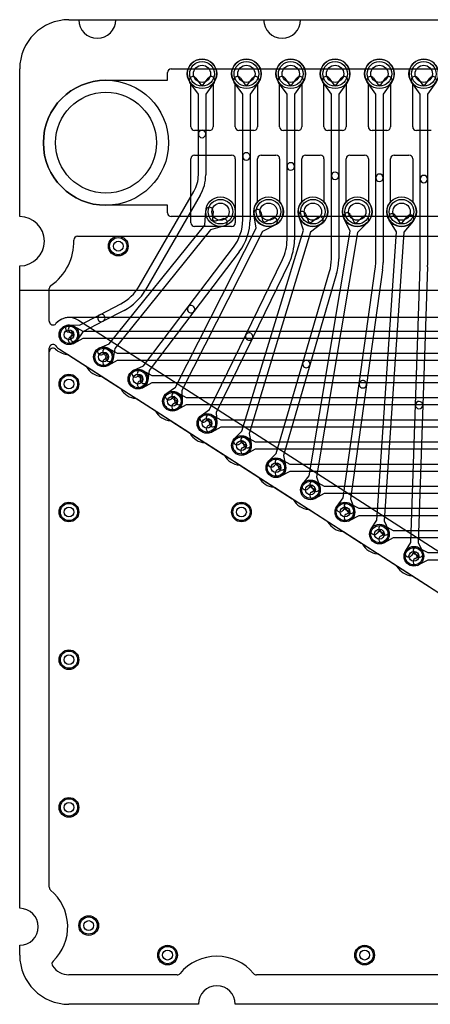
# Model space of a CAD drawing. Extents: x 0 to 47.5, y -0.5 to 20.
# Tile 1 of 8: x 0 to 8.3, y 0 to 20. Entities that reach past the tile are written whole.
import ezdxf

# ---------------------------------------------------------------- set-up
doc = ezdxf.new("R2010")
doc.units = 0
for name, color, linetype in [('Hole', 1, 'CONTINUOUS'), ('L1', 3, 'CONTINUOUS'), ('L2', 3, 'CONTINUOUS'), ('L3', 3, 'CONTINUOUS'), ('L4', 3, 'CONTINUOUS'), ('Outline', 7, 'CONTINUOUS'), ('PartsArea-A', 111, 'CONTINUOUS'), ('PartsArea-B', 111, 'CONTINUOUS'), ('Resist-A', 2, 'CONTINUOUS'), ('Resist-B', 2, 'CONTINUOUS')]:
    doc.layers.add(name, color=color, linetype=linetype)

msp = doc.modelspace()

# ---------------------------------------------------------------- linework, layer by layer
at = {"layer": 'Hole'}
for centre, radius in [((3.7, 18.9), 0.175), ((4.6, 18.9), 0.175), ((5.5, 18.9), 0.175), ((6.4, 18.9), 0.175), ((7.3, 18.9), 0.175), ((8.2, 18.9), 0.175), ((1.75, 17.5), 1.025), ((4.075, 16.1), 0.175), ((5.05, 16.1), 0.175), ((5.95, 16.1), 0.175), ((6.85, 16.1), 0.175), ((7.75, 16.1), 0.175), ((2, 15.4), 0.1), ((1, 13.6), 0.1), ((1.7, 13.15), 0.1), ((1, 12.6), 0.1), ((2.4, 12.7), 0.1), ((3.1, 12.25), 0.1), ((3.8, 11.8), 0.1), ((4.5, 11.35), 0.1), ((5.2, 10.9), 0.1), ((5.9, 10.45), 0.1), ((1, 10), 0.1), ((4.5, 10), 0.1), ((6.6, 10), 0.1), ((7.3, 9.55), 0.1), ((8, 9.1), 0.1), ((1, 7), 0.1), ((1, 4), 0.1), ((1.4, 1.6), 0.1), ((3, 1), 0.1), ((7, 1), 0.1)]:
    msp.add_circle(centre, radius, dxfattribs=at)
at = {"layer": 'L1'}
for p, q in [((3.475, 17.825), (3.475, 18.70157)), ((3.925, 18.70157), (3.925, 17.825)), ((4.375, 17.825), (4.375, 18.70157)), ((4.825, 18.70157), (4.825, 17.825)), ((5.275, 17.825), (5.275, 18.70157)), ((5.725, 18.70157), (5.725, 17.825)), ((6.175, 17.825), (6.175, 18.70157)), ((6.625, 18.70157), (6.625, 17.825)), ((7.075, 17.825), (7.075, 18.70157)), ((7.525, 18.70157), (7.525, 17.825)), ((7.975, 17.825), (7.975, 18.70157)), ((3.85, 17.75), (3.55, 17.75)), ((4.75, 17.75), (4.45, 17.75)), ((5.65, 17.75), (5.35, 17.75)), ((6.55, 17.75), (6.25, 17.75)), ((7.45, 17.75), (7.15, 17.75)), ((8.35, 17.75), (8.05, 17.75)), ((3.55, 17.25), (4.3, 17.25)), ((4.9, 17.25), (5.2, 17.25)), ((5.8, 17.25), (6.1, 17.25)), ((6.7, 17.25), (7, 17.25)), ((7.6, 17.25), (7.9, 17.25)), ((3.475, 15.875), (3.475, 17.175)), ((4.375, 17.175), (4.375, 15.875)), ((4.825, 16.29843), (4.825, 17.175)), ((5.275, 17.175), (5.275, 16.29843)), ((5.725, 16.29843), (5.725, 17.175)), ((6.175, 17.175), (6.175, 16.29843)), ((6.625, 16.29843), (6.625, 17.175)), ((7.075, 17.175), (7.075, 16.29843)), ((7.525, 16.29843), (7.525, 17.175)), ((7.975, 17.175), (7.975, 16.29843)), ((4.3, 15.8), (3.55, 15.8)), ((1.17473, 15.6), (18.82527, 15.6)), ((0.6, 13.87394), (0.6, 14.53824)), ((26.39993, 13.95009), (1.00001, 13.95003)), ((1.104, 13.6), (1.02405, 13.64384)), ((1.02405, 13.55616), (1.104, 13.6)), ((1.09617, 13.77536), (1.2792, 13.675)), ((1.2792, 13.675), (26.1208, 13.675)), ((1.2792, 13.525), (1.09617, 13.42464)), ((26.1208, 13.525), (1.2792, 13.525)), ((0.6, 2.37929), (0.6, 13.32607)), ((0.81071, 13.30555), (19.73173, 1.14204)), ((1.79617, 13.32536), (1.9792, 13.225)), ((1.9792, 13.225), (26.8208, 13.225)), ((1.804, 13.15), (1.72405, 13.19384)), ((1.72405, 13.10616), (1.804, 13.15)), ((1.9792, 13.075), (1.79617, 12.97464)), ((26.8208, 13.075), (1.9792, 13.075)), ((2.49617, 12.87536), (2.6792, 12.775)), ((2.504, 12.7), (2.42405, 12.74384)), ((2.42405, 12.65616), (2.504, 12.7)), ((2.6792, 12.625), (2.49617, 12.52464)), ((2.6792, 12.775), (27.5208, 12.775)), ((27.5208, 12.625), (2.6792, 12.625)), ((3.19617, 12.42536), (3.3792, 12.325)), ((3.204, 12.25), (3.12405, 12.29384)), ((3.12405, 12.20616), (3.204, 12.25)), ((3.3792, 12.325), (28.2208, 12.325)), ((3.3792, 12.175), (3.19617, 12.07464)), ((28.2208, 12.175), (3.3792, 12.175)), ((3.904, 11.8), (3.82405, 11.84384)), ((3.82405, 11.75616), (3.904, 11.8)), ((3.89617, 11.97536), (4.0792, 11.875)), ((4.0792, 11.875), (28.9208, 11.875)), ((4.0792, 11.725), (3.89617, 11.62464)), ((28.9208, 11.725), (4.0792, 11.725)), ((4.59617, 11.52536), (4.7792, 11.425)), ((4.7792, 11.425), (29.6208, 11.425)), ((4.604, 11.35), (4.52405, 11.39384)), ((4.52405, 11.30616), (4.604, 11.35)), ((4.7792, 11.275), (4.59617, 11.17464)), ((29.6208, 11.275), (4.7792, 11.275)), ((5.29617, 11.07536), (5.4792, 10.975)), ((5.304, 10.9), (5.22405, 10.94384)), ((5.22405, 10.85616), (5.304, 10.9)), ((5.4792, 10.825), (5.29617, 10.72464)), ((5.4792, 10.975), (30.3208, 10.975)), ((30.3208, 10.825), (5.4792, 10.825)), ((5.99617, 10.62536), (6.1792, 10.525)), ((6.004, 10.45), (5.92405, 10.49384)), ((5.92405, 10.40616), (6.004, 10.45)), ((6.1792, 10.525), (31.0208, 10.525)), ((6.1792, 10.375), (5.99617, 10.27464)), ((31.0208, 10.375), (6.1792, 10.375)), ((6.704, 10), (6.62405, 10.04384)), ((6.62405, 9.95616), (6.704, 10)), ((6.69617, 10.17536), (6.8792, 10.075)), ((6.8792, 10.075), (31.7208, 10.075)), ((6.8792, 9.925), (6.69617, 9.82464)), ((31.7208, 9.925), (6.8792, 9.925)), ((7.39617, 9.72536), (7.5792, 9.625)), ((7.5792, 9.625), (32.4208, 9.625)), ((7.404, 9.55), (7.32405, 9.59384)), ((7.32405, 9.50616), (7.404, 9.55)), ((7.5792, 9.475), (7.39617, 9.37464)), ((32.4208, 9.475), (7.5792, 9.475)), ((8.09617, 9.27536), (8.2792, 9.175)), ((8.104, 9.1), (8.02405, 9.14384)), ((8.02405, 9.05616), (8.104, 9.1)), ((8.2792, 9.025), (8.09617, 8.92464)), ((8.2792, 9.175), (33.1208, 9.175)), ((33.1208, 9.025), (8.2792, 9.025)), ((3.19571, 0.6), (1, 0.6)), ((42.19571, 0.6), (4.80429, 0.6))]:
    msp.add_line(p, q, dxfattribs=at)
for centre, radius in [((3.7, 18.9), 0.3), ((4.6, 18.9), 0.3), ((5.5, 18.9), 0.3), ((6.4, 18.9), 0.3), ((7.3, 18.9), 0.3), ((8.2, 18.9), 0.3), ((4.075, 16.1), 0.3), ((5.05, 16.1), 0.3), ((5.95, 16.1), 0.3), ((6.85, 16.1), 0.3), ((7.75, 16.1), 0.3), ((2, 15.4), 0.2), ((1, 13.6), 0.2), ((1.7, 13.15), 0.2), ((2.4, 12.7), 0.2), ((1, 12.6), 0.2), ((3.1, 12.25), 0.2), ((3.8, 11.8), 0.2), ((4.5, 11.35), 0.2), ((5.2, 10.9), 0.2), ((5.9, 10.45), 0.2), ((1, 10), 0.2), ((4.5, 10), 0.2), ((6.6, 10), 0.2), ((7.3, 9.55), 0.2), ((8, 9.1), 0.2), ((1, 7), 0.2), ((1, 4), 0.2), ((1.4, 1.6), 0.2), ((3, 1), 0.2), ((7, 1), 0.2)]:
    msp.add_circle(centre, radius, dxfattribs=at)
for centre, radius, start, end in [((3.7, 18.9), 0.3, -41.409429, -138.590571), ((4.6, 18.9), 0.3, -41.409429, -138.590571), ((5.5, 18.9), 0.3, -41.409429, -138.590571), ((6.4, 18.9), 0.3, -41.409429, -138.590571), ((7.3, 18.9), 0.3, -41.409429, -138.590571), ((8.2, 18.9), 0.3, -41.409429, -138.590571), ((3.55, 17.825), 0.075, 180, -90), ((3.85, 17.825), 0.075, -90, 0), ((4.45, 17.825), 0.075, 180, -90), ((4.75, 17.825), 0.075, -90, 0), ((5.35, 17.825), 0.075, 180, -90), ((5.65, 17.825), 0.075, -90, 0), ((6.25, 17.825), 0.075, 180, -90), ((6.55, 17.825), 0.075, -90, 0), ((7.15, 17.825), 0.075, 180, -90), ((7.45, 17.825), 0.075, -90, 0), ((8.05, 17.825), 0.075, 180, -90), ((3.55, 17.175), 0.075, 90, 180), ((4.3, 17.175), 0.075, 0, 90), ((4.9, 17.175), 0.075, 90, 180), ((5.2, 17.175), 0.075, 0, 90), ((5.8, 17.175), 0.075, 90, 180), ((6.1, 17.175), 0.075, 0, 90), ((6.7, 17.175), 0.075, 90, 180), ((7, 17.175), 0.075, 0, 90), ((7.6, 17.175), 0.075, 90, 180), ((7.9, 17.175), 0.075, 0, 90), ((5.05, 16.1), 0.3, 138.590571, 41.409429), ((5.95, 16.1), 0.3, 138.590571, 41.409429), ((6.85, 16.1), 0.3, 138.590571, 41.409429), ((7.75, 16.1), 0.3, 138.590571, 41.409429), ((3.55, 15.875), 0.075, 180, -90), ((4.3, 15.875), 0.075, -90, 0), ((1.17473, 15.525), 0.075, 90, 180), ((0, 15.5), 1.1, -54.98306, 1.25853), ((1.1747, 15.525), 0.07497, 180, -179.358057), ((0.675, 14.53824), 0.075, 135, 180), ((0.67498, 14.53826), 0.07497, 125.729575, 135), ((0.67501, 13.87394), 0.07501, 180, -56.307814), ((0.67503, 13.87391), 0.07497, -56.307813, -40.130445), ((1, 13.59998), 0.35005, 89.998363, 139.871483), ((1.06011, 13.7096), 0.075, 61.261501, -118.737236), ((0.675, 13.32607), 0.075, 44.989196, 180), ((1.06011, 13.4904), 0.075, 118.738499, -61.262764), ((0.67503, 13.32608), 0.07497, 40.130445, 45), ((1.00001, 13.6), 0.35005, -139.873789, -122.736701), ((1.76011, 13.2596), 0.075, 61.261501, -118.737236), ((1.76011, 13.0404), 0.075, 118.738499, -61.262764), ((2.46011, 12.8096), 0.075, 61.261501, -118.737236), ((2.46011, 12.5904), 0.075, 118.738499, -61.262764), ((3.16011, 12.3596), 0.075, 61.261501, -118.737236), ((3.16011, 12.1404), 0.075, 118.738499, -61.262764), ((3.86011, 11.9096), 0.075, 61.261501, -118.737236), ((3.86011, 11.6904), 0.075, 118.738499, -61.262764), ((4.56011, 11.4596), 0.075, 61.261501, -118.737236), ((4.56011, 11.2404), 0.075, 118.738499, -61.262764), ((5.26011, 11.0096), 0.075, 61.261501, -118.737236), ((5.26011, 10.7904), 0.075, 118.738499, -61.262764), ((5.96011, 10.5596), 0.075, 61.261501, -118.737236), ((5.96011, 10.3404), 0.075, 118.738499, -61.262764), ((6.66011, 10.1096), 0.075, 61.261501, -118.737236), ((6.66011, 9.8904), 0.075, 118.738499, -61.262764), ((7.36011, 9.6596), 0.075, 61.261501, -118.737236), ((7.36011, 9.4404), 0.075, 118.738499, -61.262764), ((8.06011, 9.2096), 0.075, 61.261501, -118.737236), ((8.06011, 8.9904), 0.075, 118.738499, -61.262764), ((0.675, 2.37929), 0.075, 180, -130.008032), ((0, 1.575), 0.975, -45.99026, 49.995191), ((0.72952, 0.81982), 0.075, 134.011401, -146.33112), ((4, 0), 0.975, 40.004809, 139.995191), ((1, 1), 0.4, -146.330591, -90), ((3.19571, 0.675), 0.075, -90, -40.008032), ((4.80429, 0.675), 0.075, -139.991968, -90)]:
    msp.add_arc(centre, radius, start, end, dxfattribs=at)
at = {"layer": 'L2'}
for p, q in [((3.75708, 15.8247), (3.77559, 16.11884)), ((3.92529, 16.10942), (3.91474, 15.94177)), ((4.79612, 15.76474), (4.7532, 16.0563)), ((4.9016, 16.07814), (4.92607, 15.91195)), ((5.75745, 15.72613), (5.66511, 16.006)), ((5.80755, 16.053), (5.86019, 15.89347)), ((6.71483, 16.03496), (6.78765, 15.8836)), ((7.62184, 16.02205), (7.70912, 15.87853)), ((7.7602, 15.87502), (7.86629, 16.00526)), ((1.81667, 13.41451), (3.75708, 15.8247)), ((4.15732, 15.81152), (3.87392, 15.73064)), ((3.91474, 15.94177), (3.95462, 15.90966)), ((3.95462, 15.90966), (4.11616, 15.95576)), ((4.92607, 15.91195), (4.97174, 15.88882)), ((5.19039, 15.83487), (4.92993, 15.69695)), ((4.97174, 15.88882), (5.12019, 15.96743)), ((5.86019, 15.89347), (5.90916, 15.87853)), ((6.13383, 15.86292), (5.90091, 15.68232)), ((5.90916, 15.87853), (6.04191, 15.98146)), ((6.70742, 15.70435), (6.57965, 15.96994)), ((6.78765, 15.8836), (6.83814, 15.87511)), ((6.83814, 15.87511), (6.95646, 15.99434)), ((7.06294, 15.88868), (6.85535, 15.67948)), ((7.64682, 15.6923), (7.49368, 15.94411)), ((7.70912, 15.87853), (7.7602, 15.87502)), ((7.98259, 15.91052), (7.79646, 15.68202)), ((3.87392, 15.73064), (1.93351, 13.32045)), ((3.15924, 12.53296), (4.79612, 15.76474)), ((4.92993, 15.69695), (3.29306, 12.46517)), ((4.50979, 11.63894), (5.75745, 15.72613)), ((5.90091, 15.68232), (4.65325, 11.59516)), ((5.87234, 10.73778), (6.70742, 15.70435)), ((6.85535, 15.67948), (6.02026, 10.7129)), ((7.24432, 9.8337), (7.64682, 15.6923)), ((7.79646, 15.68202), (7.39396, 9.82342)), ((1.62371, 13.33488), (1.81667, 13.41451)), ((0.6, 2.37929), (0.6, 13.25353)), ((1.76521, 13.231), (1.68093, 13.19622)), ((1.74922, 13.14123), (1.76521, 13.231)), ((1.93351, 13.32045), (1.8969, 13.11493)), ((0.98916, 13.19083), (2.03227, 12.52026)), ((2.987, 12.41502), (3.15924, 12.53296)), ((3.29306, 12.46517), (3.29989, 12.25654)), ((2.38916, 12.29083), (3.43227, 11.62026)), ((3.14699, 12.34278), (3.07174, 12.29126)), ((3.14997, 12.25164), (3.14699, 12.34278)), ((4.36035, 11.49318), (4.50979, 11.63894)), ((4.53036, 11.44946), (4.46509, 11.3858)), ((4.54894, 11.3602), (4.53036, 11.44946)), ((4.65325, 11.59516), (4.6958, 11.39078)), ((3.78916, 11.39083), (4.83227, 10.72026)), ((5.74301, 10.57392), (5.87234, 10.73778)), ((6.02026, 10.7129), (6.08888, 10.51576)), ((5.18916, 10.49083), (6.23227, 9.82026)), ((5.91724, 10.55256), (5.86075, 10.48098)), ((5.94722, 10.46644), (5.91724, 10.55256)), ((7.13163, 9.65795), (7.24432, 9.8337)), ((7.39396, 9.82342), (7.48155, 9.63391)), ((7.30713, 9.65375), (7.25791, 9.57699)), ((7.34539, 9.57097), (7.30713, 9.65375)), ((6.58916, 9.59083), (7.63227, 8.92026)), ((7.98916, 8.69083), (9.03227, 8.02026)), ((3.19571, 0.6), (1, 0.6)), ((42.19571, 0.6), (4.80429, 0.6))]:
    msp.add_line(p, q, dxfattribs=at)
for centre, radius in [((4.075, 16.1), 0.3), ((5.05, 16.1), 0.3), ((5.95, 16.1), 0.3), ((6.85, 16.1), 0.3), ((7.75, 16.1), 0.3), ((1.7, 13.15), 0.2), ((1, 12.6), 0.2), ((3.1, 12.25), 0.2), ((4.5, 11.35), 0.2), ((5.9, 10.45), 0.2), ((1, 10), 0.2), ((4.5, 10), 0.2), ((7.3, 9.55), 0.2), ((1, 7), 0.2), ((1, 4), 0.2), ((1.4, 1.6), 0.2), ((3, 1), 0.2), ((7, 1), 0.2)]:
    msp.add_circle(centre, radius, dxfattribs=at)
for centre, radius, start, end in [((3.85044, 16.11413), 0.075, -3.600638, 176.398421), ((4.8274, 16.06722), 0.075, 8.372111, -171.625687), ((5.73633, 16.0295), 0.075, 18.261004, -161.739672), ((6.64724, 16.00245), 0.075, 25.687011, -154.308594), ((7.0097, 15.94151), 0.075, -44.778532, 135.22004), ((7.55776, 15.98308), 0.075, 31.305711, -148.69382), ((7.92444, 15.95789), 0.075, -39.166858, 140.834244), ((4.13674, 15.88364), 0.075, -74.073493, 105.928595), ((5.15529, 15.90115), 0.075, -62.09558, 117.902134), ((6.08787, 15.92219), 0.075, -52.208767, 127.789795), ((0.675, 13.25353), 0.075, 46.831587, 180), ((1.00001, 13.59999), 0.40004, -133.170675, -96.281513), ((0.94862, 13.12777), 0.07497, 57.263855, 84.16621), ((1.65232, 13.26555), 0.075, 112.424181, -67.575023), ((1.82306, 13.12808), 0.075, 169.902187, -10.100725), ((1.99173, 12.45719), 0.07498, 30.734423, 57.267988), ((2.40001, 12.7), 0.40005, -149.25829, -96.282779), ((3.02937, 12.35314), 0.075, 124.399924, -55.598913), ((2.34862, 12.22777), 0.07497, 57.263855, 84.173813), ((3.22493, 12.25409), 0.075, -178.128006, 1.875242), ((3.39173, 11.55719), 0.07498, 30.734423, 57.267988), ((3.80001, 11.8), 0.40005, -149.25829, -96.282779), ((3.74862, 11.32777), 0.07497, 57.263855, 84.173813), ((4.41272, 11.43949), 0.075, 134.286946, -45.714472), ((4.62237, 11.37549), 0.075, -168.237631, 11.759984), ((4.79173, 10.65719), 0.07498, 30.734423, 57.267988), ((5.20001, 10.9), 0.40005, -149.25829, -96.282779), ((5.14862, 10.42777), 0.07497, 57.263855, 84.173813), ((5.80188, 10.52745), 0.075, 141.713624, -38.282584), ((6.01805, 10.4911), 0.075, -160.804051, 19.192426), ((6.19173, 9.75719), 0.07498, 30.734423, 57.267988), ((6.60001, 10), 0.40005, -149.25829, -96.282779), ((6.54862, 9.52777), 0.07497, 57.263855, 84.173813), ((7.19477, 9.61747), 0.075, 147.335459, -32.667423), ((7.41347, 9.60244), 0.075, -155.191246, 24.806912), ((7.59173, 8.85719), 0.07498, 30.734423, 57.267988), ((8.00001, 9.1), 0.40005, -149.25829, -96.282779), ((7.94862, 8.62777), 0.07497, 57.263855, 84.173813), ((0.675, 2.37929), 0.075, 180, -130.008032), ((0, 1.575), 0.975, -45.99026, 49.995191), ((0.72952, 0.81982), 0.075, 134.011401, -146.33112), ((4, 0), 0.975, 40.004809, 139.995191), ((1, 1), 0.4, -146.330591, -90), ((3.19571, 0.675), 0.075, -90, -40.008032), ((4.80429, 0.675), 0.075, -139.991968, -90)]:
    msp.add_arc(centre, radius, start, end, dxfattribs=at)
at = {"layer": 'L3'}
for p, q in [((3.57749, 18.81345), (3.6744, 18.67625)), ((3.7256, 18.67625), (3.82251, 18.81345)), ((4.47749, 18.81345), (4.5744, 18.67625)), ((4.6256, 18.67625), (4.72251, 18.81345)), ((5.37749, 18.81345), (5.4744, 18.67625)), ((5.5256, 18.67625), (5.62251, 18.81345)), ((6.27749, 18.81345), (6.3744, 18.67625)), ((6.4256, 18.67625), (6.52251, 18.81345)), ((7.17749, 18.81345), (7.2744, 18.67625)), ((7.3256, 18.67625), (7.42251, 18.81345)), ((8.07749, 18.81345), (8.1744, 18.67625)), ((8.2256, 18.67625), (8.32251, 18.81345)), ((3.625, 18.48619), (3.45497, 18.72691)), ((3.6744, 18.67625), (3.7256, 18.67625)), ((3.94503, 18.72691), (3.775, 18.48619)), ((4.525, 18.48619), (4.35497, 18.72691)), ((4.5744, 18.67625), (4.6256, 18.67625)), ((4.84503, 18.72691), (4.675, 18.48619)), ((5.425, 18.48619), (5.25497, 18.72691)), ((5.4744, 18.67625), (5.5256, 18.67625)), ((5.74503, 18.72691), (5.575, 18.48619)), ((6.325, 18.48619), (6.15497, 18.72691)), ((6.3744, 18.67625), (6.4256, 18.67625)), ((6.64503, 18.72691), (6.475, 18.48619)), ((7.225, 18.48619), (7.05497, 18.72691)), ((7.2744, 18.67625), (7.3256, 18.67625)), ((7.54503, 18.72691), (7.375, 18.48619)), ((8.125, 18.48619), (7.95497, 18.72691)), ((8.1744, 18.67625), (8.2256, 18.67625)), ((8.44503, 18.72691), (8.275, 18.48619)), ((3.625, 17.6782), (3.625, 18.48619)), ((3.775, 18.48619), (3.775, 17.6782)), ((4.525, 17.2232), (4.525, 18.48619)), ((4.675, 18.48619), (4.675, 17.2232)), ((5.425, 17.02001), (5.425, 18.48619)), ((5.575, 18.48619), (5.575, 17.02001)), ((6.325, 16.82667), (6.325, 18.48619)), ((6.475, 18.48619), (6.475, 16.82667)), ((7.225, 16.78983), (7.225, 18.48619)), ((7.375, 18.48619), (7.375, 16.78983)), ((8.125, 16.76347), (8.125, 18.48619)), ((8.275, 18.48619), (8.275, 16.76347)), ((3.625, 16.84639), (3.625, 17.6782)), ((3.775, 17.6782), (3.775, 16.84639)), ((4.525, 15.93639), (4.525, 17.2232)), ((4.675, 17.2232), (4.675, 15.93639)), ((5.425, 15.53001), (5.425, 17.02001)), ((5.575, 17.02001), (5.575, 15.53001)), ((6.325, 15.14334), (6.325, 16.82667)), ((6.475, 16.82667), (6.475, 15.14334)), ((7.225, 15.06966), (7.225, 16.78983)), ((7.375, 16.78983), (7.375, 15.06966)), ((8.125, 15.01694), (8.125, 16.76347)), ((8.275, 16.76347), (8.275, 15.01694)), ((2.42447, 14.58717), (3.53505, 16.51071)), ((3.66495, 16.43571), (2.55437, 14.51217)), ((3.41716, 14.16489), (4.33694, 15.37733)), ((4.45644, 15.28667), (3.53666, 14.07423)), ((4.58909, 13.59625), (5.33205, 15.12588)), ((5.46697, 15.06034), (4.72401, 13.53071)), ((5.7444, 13.02705), (6.28776, 14.88351)), ((6.43172, 14.84137), (5.88836, 12.98491)), ((6.88891, 12.60464), (7.21607, 14.94141)), ((7.36462, 14.92061), (7.03747, 12.58384)), ((8.02916, 12.17399), (8.12447, 14.98561)), ((8.27438, 14.98053), (8.17908, 12.16891)), ((1.62274, 14.00738), (2.04919, 14.2285)), ((1.21335, 13.79511), (1.62274, 14.00738)), ((2.11823, 14.09534), (1.69178, 13.87422)), ((2.50899, 12.96776), (3.41716, 14.16489)), ((3.53666, 14.07423), (2.6285, 12.87711)), ((1.69178, 13.87422), (1.28239, 13.66194)), ((1.09233, 13.64787), (1.00116, 13.64999)), ((1.00464, 13.79995), (1.21335, 13.79511)), ((1.04153, 13.57214), (1.09233, 13.64787)), ((1.28239, 13.66194), (1.16609, 13.48858)), ((3.85453, 12.08392), (4.58909, 13.59625)), ((4.72401, 13.53071), (3.98945, 12.01838)), ((0.6, 2.37929), (0.6, 13.32607)), ((0.81071, 13.30555), (1.33227, 12.97026)), ((5.20645, 11.18903), (5.7444, 13.02705)), ((2.31841, 12.8826), (2.50899, 12.96776)), ((2.6285, 12.87711), (2.59783, 12.67062)), ((5.88836, 12.98491), (5.3504, 11.14688)), ((1.68916, 12.74083), (2.73227, 12.07026)), ((2.46285, 12.78285), (2.37961, 12.74566)), ((2.44945, 12.69266), (2.46285, 12.78285)), ((6.56443, 10.2869), (6.88891, 12.60464)), ((7.03747, 12.58384), (6.71299, 10.26611)), ((3.68427, 11.96312), (3.85453, 12.08392)), ((3.98945, 12.01838), (3.99976, 11.80988)), ((7.9345, 9.38157), (8.02916, 12.17399)), ((8.17908, 12.16891), (8.08442, 9.3765)), ((3.08916, 11.84083), (4.13227, 11.17026)), ((3.84544, 11.89354), (3.77107, 11.84078)), ((3.84994, 11.80248), (3.84544, 11.89354)), ((5.0587, 11.04155), (5.20645, 11.18903)), ((5.3504, 11.14688), (5.39531, 10.94303)), ((4.48916, 10.94083), (5.53227, 10.27026)), ((5.22922, 10.99981), (5.16468, 10.93539)), ((5.24883, 10.91077), (5.22922, 10.99981)), ((6.43966, 10.11955), (6.56443, 10.2869)), ((6.71299, 10.26611), (6.78701, 10.07091)), ((5.88916, 10.04083), (6.93227, 9.37026)), ((6.61442, 10.10299), (6.55992, 10.02989)), ((6.64675, 10.01773), (6.61442, 10.10299)), ((7.828, 9.20206), (7.9345, 9.38157)), ((8.00352, 9.20393), (7.957, 9.12552)), ((8.04462, 9.12255), (8.00352, 9.20393)), ((8.08442, 9.3765), (8.17852, 9.19017)), ((7.28916, 9.14083), (8.33227, 8.47026)), ((3.19571, 0.6), (1, 0.6)), ((42.19571, 0.6), (4.80429, 0.6))]:
    msp.add_line(p, q, dxfattribs=at)
for centre, radius in [((3.7, 18.9), 0.3), ((4.6, 18.9), 0.3), ((5.5, 18.9), 0.3), ((6.4, 18.9), 0.3), ((7.3, 18.9), 0.3), ((8.2, 18.9), 0.3), ((1, 13.6), 0.2), ((2.4, 12.7), 0.2), ((1, 12.6), 0.2), ((3.8, 11.8), 0.2), ((5.2, 10.9), 0.2), ((1, 10), 0.2), ((4.5, 10), 0.2), ((6.6, 10), 0.2), ((8, 9.1), 0.2), ((1, 7), 0.2), ((1, 4), 0.2), ((1.4, 1.6), 0.2), ((3, 1), 0.2), ((7, 1), 0.2)]:
    msp.add_circle(centre, radius, dxfattribs=at)
for centre, radius, start, end in [((3.51623, 18.77018), 0.075, 35.234848, -144.764686), ((3.88377, 18.77018), 0.075, -35.234848, 144.764686), ((4.41623, 18.77018), 0.075, 35.234848, -144.764686), ((4.78377, 18.77018), 0.075, -35.234848, 144.764686), ((5.31623, 18.77018), 0.075, 35.234848, -144.764686), ((5.68377, 18.77018), 0.075, -35.234848, 144.764686), ((6.21623, 18.77018), 0.075, 35.234848, -144.764686), ((6.58377, 18.77018), 0.075, -35.234848, 144.764686), ((7.11623, 18.77018), 0.075, 35.234848, -144.764686), ((7.48377, 18.77018), 0.075, -35.234848, 144.764686), ((8.01623, 18.77018), 0.075, 35.234848, -144.764686), ((8.38377, 18.77018), 0.075, -35.234848, 144.764686), ((3.7, 17.6782), 0.075, 0, 180), ((3.7, 17.6782), 0.075, 180, 0), ((4.6, 17.2232), 0.075, 0, 180), ((4.6, 17.2232), 0.075, 180, 0), ((5.5, 17.02001), 0.075, 0, 180), ((5.5, 17.02001), 0.075, 180, 0), ((2.95366, 16.84639), 0.67134, -30.001026, 0), ((2.95366, 16.84639), 0.82134, -30.000998, 0), ((6.4, 16.82667), 0.075, 0, 180), ((6.4, 16.82667), 0.075, 180, 0), ((7.3, 16.78983), 0.075, 0, 180), ((8.2, 16.76347), 0.075, 0, 180), ((7.3, 16.78983), 0.075, 180, 0), ((8.2, 16.76347), 0.075, 180, 0), ((3.6, 15.93639), 0.925, -37.184809, 0), ((3.6, 15.93639), 1.075, -37.184999, 0), ((4.5, 15.53001), 0.925, -25.90603, 0), ((4.5, 15.53001), 1.075, -25.906453, 0), ((5.4, 15.14334), 0.925, -16.313722, 0), ((5.4, 15.14334), 1.075, -16.314015, 0), ((6.3, 15.06966), 0.925, -7.969623, 0), ((6.3, 15.06966), 1.075, -7.969779, 0), ((7.2, 15.01694), 0.925, -1.940993, 0), ((7.2, 15.01694), 1.075, -1.940972, 0), ((1.6234, 15.04968), 0.925, -62.592933, -30.000645), ((1.6234, 15.04968), 1.075, -62.593038, -30.000656), ((1.65726, 13.9408), 0.075, 117.405566, -62.59266), ((1.65726, 13.9408), 0.075, -62.594434, 117.407474), ((3.47691, 14.11956), 0.075, 142.813824, -37.184644), ((3.47691, 14.11956), 0.075, -37.186176, 142.815232), ((1.0029, 13.72497), 0.075, 88.670622, -91.329649), ((4.65655, 13.56348), 0.075, -25.90906, 154.093424), ((0.675, 13.32607), 0.075, 44.989196, 180), ((1.10381, 13.53036), 0.075, 146.144657, -33.854574), ((4.65655, 13.56348), 0.075, 154.09094, -25.906413), ((0.67503, 13.32608), 0.07497, 40.130445, 45), ((1.00001, 13.6), 0.35005, -139.873789, -122.736701), ((5.81638, 13.00598), 0.075, 163.684181, -16.314019), ((5.81638, 13.00598), 0.075, -16.315819, 163.686258), ((1.29173, 12.90719), 0.07498, 30.734423, 57.267988), ((1.70001, 13.15), 0.40005, -149.25829, -96.282779), ((2.34901, 12.81413), 0.075, 114.080396, -65.922158), ((1.64862, 12.67777), 0.07497, 57.263855, 84.173813), ((2.52364, 12.68164), 0.075, 171.551201, -8.447872), ((6.96319, 12.59424), 0.075, 172.029784, -7.969663), ((6.96319, 12.59424), 0.075, -7.970216, 172.030468), ((8.10412, 12.17145), 0.075, -1.94071, 178.058457), ((2.69173, 12.00719), 0.07498, 30.734423, 57.267988), ((3.10001, 12.25), 0.40005, -149.25829, -96.282779), ((8.10412, 12.17145), 0.075, 178.05929, -1.941504), ((3.04862, 11.77777), 0.07497, 57.263855, 84.173813), ((3.72767, 11.90195), 0.075, 125.355629, -54.644348), ((3.92485, 11.80618), 0.075, -177.17231, 2.831278), ((4.09173, 11.10719), 0.07498, 30.734423, 57.267988), ((4.50001, 11.35), 0.40005, -149.25829, -96.282779), ((5.11169, 10.98847), 0.075, 134.951385, -45.051539), ((4.44862, 10.87777), 0.07497, 57.263855, 84.173813), ((5.32207, 10.9269), 0.075, -167.579748, 12.423031), ((5.49173, 10.20719), 0.07498, 30.734423, 57.267988), ((5.90001, 10.45), 0.40005, -149.25829, -96.282779), ((5.84862, 9.97777), 0.07497, 57.263855, 84.173813), ((6.49979, 10.07472), 0.075, 143.293582, -36.707032), ((6.71688, 10.04432), 0.075, -159.235627, 20.766663), ((6.89173, 9.30719), 0.07498, 30.734423, 57.267988), ((7.30001, 9.55), 0.40005, -149.25829, -96.282779), ((7.8925, 9.16379), 0.075, 149.317931, -30.679259), ((7.24862, 9.07777), 0.07497, 57.263855, 84.173813), ((8.11157, 9.15636), 0.075, -153.206054, 26.794359), ((0.675, 2.37929), 0.075, 180, -130.008032), ((0, 1.575), 0.975, -45.99026, 49.995191), ((0.72952, 0.81982), 0.075, 134.011401, -146.33112), ((4, 0), 0.975, 40.004809, 139.995191), ((1, 1), 0.4, -146.330591, -90), ((3.19571, 0.675), 0.075, -90, -40.008032), ((4.80429, 0.675), 0.075, -139.991968, -90)]:
    msp.add_arc(centre, radius, start, end, dxfattribs=at)
at = {"layer": 'L4'}
for p, q in [((3.475, 17.825), (3.475, 18.70157)), ((3.925, 18.70157), (3.925, 17.825)), ((4.375, 17.825), (4.375, 18.70157)), ((4.825, 18.70157), (4.825, 17.825)), ((5.275, 17.825), (5.275, 18.70157)), ((5.725, 18.70157), (5.725, 17.825)), ((6.175, 17.825), (6.175, 18.70157)), ((6.625, 18.70157), (6.625, 17.825)), ((7.075, 17.825), (7.075, 18.70157)), ((7.525, 18.70157), (7.525, 17.825)), ((7.975, 17.825), (7.975, 18.70157)), ((3.85, 17.75), (3.55, 17.75)), ((4.75, 17.75), (4.45, 17.75)), ((5.65, 17.75), (5.35, 17.75)), ((6.55, 17.75), (6.25, 17.75)), ((7.45, 17.75), (7.15, 17.75)), ((8.35, 17.75), (8.05, 17.75)), ((3.55, 17.25), (4.3, 17.25)), ((4.9, 17.25), (5.2, 17.25)), ((5.8, 17.25), (6.1, 17.25)), ((6.7, 17.25), (7, 17.25)), ((7.6, 17.25), (7.9, 17.25)), ((3.475, 15.875), (3.475, 17.175)), ((4.375, 17.175), (4.375, 15.875)), ((4.825, 16.29843), (4.825, 17.175)), ((5.275, 17.175), (5.275, 16.29843)), ((5.725, 16.29843), (5.725, 17.175)), ((6.175, 17.175), (6.175, 16.29843)), ((6.625, 16.29843), (6.625, 17.175)), ((7.075, 17.175), (7.075, 16.29843)), ((7.525, 16.29843), (7.525, 17.175)), ((7.975, 17.175), (7.975, 16.29843)), ((4.3, 15.8), (3.55, 15.8)), ((1.17473, 15.6), (18.82527, 15.6)), ((0.6, 13.87393), (0.6, 14.53824)), ((20.08617, 1.74644), (1.19207, 13.89267)), ((0.6, 2.37929), (0.6, 13.32607)), ((0.81071, 13.30555), (19.00566, 1.6088)), ((3.19571, 0.6), (1, 0.6)), ((42.19571, 0.6), (4.80429, 0.6))]:
    msp.add_line(p, q, dxfattribs=at)
for centre, radius in [((3.7, 18.9), 0.3), ((4.6, 18.9), 0.3), ((5.5, 18.9), 0.3), ((6.4, 18.9), 0.3), ((7.3, 18.9), 0.3), ((8.2, 18.9), 0.3), ((4.075, 16.1), 0.3), ((5.05, 16.1), 0.3), ((5.95, 16.1), 0.3), ((6.85, 16.1), 0.3), ((7.75, 16.1), 0.3), ((2, 15.4), 0.2), ((1, 13.6), 0.2), ((1.7, 13.15), 0.2), ((2.4, 12.7), 0.2), ((1, 12.6), 0.2), ((3.1, 12.25), 0.2), ((3.8, 11.8), 0.2), ((4.5, 11.35), 0.2), ((5.2, 10.9), 0.2), ((5.9, 10.45), 0.2), ((1, 10), 0.2), ((4.5, 10), 0.2), ((6.6, 10), 0.2), ((7.3, 9.55), 0.2), ((8, 9.1), 0.2), ((1, 7), 0.2), ((1, 4), 0.2), ((1.4, 1.6), 0.2), ((3, 1), 0.2), ((7, 1), 0.2)]:
    msp.add_circle(centre, radius, dxfattribs=at)
for centre, radius, start, end in [((3.7, 18.9), 0.3, -41.409429, -138.590571), ((4.6, 18.9), 0.3, -41.409429, -138.590571), ((5.5, 18.9), 0.3, -41.409429, -138.590571), ((6.4, 18.9), 0.3, -41.409429, -138.590571), ((7.3, 18.9), 0.3, -41.409429, -138.590571), ((8.2, 18.9), 0.3, -41.409429, -138.590571), ((3.55, 17.825), 0.075, 180, -90), ((3.85, 17.825), 0.075, -90, 0), ((4.45, 17.825), 0.075, 180, -90), ((4.75, 17.825), 0.075, -90, 0), ((5.35, 17.825), 0.075, 180, -90), ((5.65, 17.825), 0.075, -90, 0), ((6.25, 17.825), 0.075, 180, -90), ((6.55, 17.825), 0.075, -90, 0), ((7.15, 17.825), 0.075, 180, -90), ((7.45, 17.825), 0.075, -90, 0), ((8.05, 17.825), 0.075, 180, -90), ((3.55, 17.175), 0.075, 90, 180), ((4.3, 17.175), 0.075, 0, 90), ((4.9, 17.175), 0.075, 90, 180), ((5.2, 17.175), 0.075, 0, 90), ((5.8, 17.175), 0.075, 90, 180), ((6.1, 17.175), 0.075, 0, 90), ((6.7, 17.175), 0.075, 90, 180), ((7, 17.175), 0.075, 0, 90), ((7.6, 17.175), 0.075, 90, 180), ((7.9, 17.175), 0.075, 0, 90), ((5.05, 16.1), 0.3, 138.590571, 41.409429), ((5.95, 16.1), 0.3, 138.590571, 41.409429), ((6.85, 16.1), 0.3, 138.590571, 41.409429), ((7.75, 16.1), 0.3, 138.590571, 41.409429), ((3.55, 15.875), 0.075, 180, -90), ((4.3, 15.875), 0.075, -90, 0), ((1.17473, 15.525), 0.075, 90, 180), ((0, 15.5), 1.1, -54.98306, 1.25853), ((1.1747, 15.525), 0.07497, 180, -179.358057), ((0.675, 14.53824), 0.075, 135, 180), ((0.67498, 14.53826), 0.07497, 125.729575, 135), ((0.67497, 13.87393), 0.07497, 180, -165.96561), ((0.67501, 13.87394), 0.07501, -165.965609, -56.307814), ((0.67503, 13.87391), 0.07497, -56.307813, -40.130445), ((1, 13.59998), 0.35005, 57.30598, 139.871483), ((1.2305, 13.95706), 0.07497, -123.537454, -121.777737), ((1.23139, 13.9565), 0.07497, -122.581392, -121.633538), ((0.675, 13.32607), 0.075, 44.989196, 180), ((0.67503, 13.32608), 0.07497, 40.130445, 45), ((1.00001, 13.6), 0.35005, -139.873789, -122.736701), ((0.675, 2.37929), 0.075, 180, -130.008032), ((0, 1.575), 0.975, -45.99026, 49.995191), ((0.72952, 0.81982), 0.075, 134.011401, -146.33112), ((4, 0), 0.975, 40.004809, 139.995191), ((1, 1), 0.4, -146.330591, -90), ((3.19571, 0.675), 0.075, -90, -40.008032), ((4.80429, 0.675), 0.075, -139.991968, -90)]:
    msp.add_arc(centre, radius, start, end, dxfattribs=at)
at = {"layer": 'Outline'}
for p, q in [((1, 20), (1.2, 20)), ((1.95, 20), (4.95, 20)), ((5.7, 20), (14.3, 20)), ((0, 16), (0, 19)), ((0, 1.95), (0, 15)), ((0, 1), (0, 1.2)), ((3.625, 0), (1, 0)), ((42.625, 0), (4.375, 0))]:
    msp.add_line(p, q, dxfattribs=at)
for centre, radius, start, end in [((1, 19), 1, 90, 180), ((1.575, 20), 0.375, 180, 0), ((5.325, 20), 0.375, 180, 0), ((0, 15.5), 0.5, -90, 90), ((0, 1.575), 0.375, -90, 90), ((1, 1), 1, 180, -90), ((4, 0), 0.375, 0, 180)]:
    msp.add_arc(centre, radius, start, end, dxfattribs=at)
at = {"layer": 'PartsArea-A'}
for p, q in [((1, 20), (19, 20)), ((0, 16), (0, 19)), ((0, 14.5), (0, 15)), ((20, 14.5), (0, 14.5))]:
    msp.add_line(p, q, dxfattribs=at)
for centre, radius, start, end in [((1, 19), 1, 90, 180), ((0, 15.5), 0.5, -90, 90)]:
    msp.add_arc(centre, radius, start, end, dxfattribs=at)
at = {"layer": 'PartsArea-B'}
for p, q in [((1, 20), (19, 20)), ((0, 16), (0, 19)), ((0, 14.5), (0, 15)), ((20, 14.5), (0, 14.5))]:
    msp.add_line(p, q, dxfattribs=at)
for centre, radius, start, end in [((1, 19), 1, 90, 180), ((0, 15.5), 0.5, -90, 90)]:
    msp.add_arc(centre, radius, start, end, dxfattribs=at)
at = {"layer": 'Resist-A'}
for p, q in [((3.075, 19), (16.925, 19)), ((3, 18.77), (3, 18.925)), ((1.75, 18.77), (3, 18.77)), ((3, 16.23), (1.75, 16.23)), ((3, 16.075), (3, 16.23)), ((16.925, 16), (3.075, 16))]:
    msp.add_line(p, q, dxfattribs=at)
for centre, radius in [((3.7, 18.9), 0.25), ((4.6, 18.9), 0.25), ((5.5, 18.9), 0.25), ((6.4, 18.9), 0.25), ((7.3, 18.9), 0.25), ((8.2, 18.9), 0.25), ((1.75, 17.5), 1.27), ((4.075, 16.1), 0.25), ((5.05, 16.1), 0.25), ((5.95, 16.1), 0.25), ((6.85, 16.1), 0.25), ((7.75, 16.1), 0.25), ((2, 15.4), 0.175), ((1, 13.6), 0.175), ((1.7, 13.15), 0.175), ((2.4, 12.7), 0.175), ((1, 12.6), 0.175), ((3.1, 12.25), 0.175), ((3.8, 11.8), 0.175), ((4.5, 11.35), 0.175), ((5.2, 10.9), 0.175), ((5.9, 10.45), 0.175), ((1, 10), 0.175), ((4.5, 10), 0.175), ((6.6, 10), 0.175), ((7.3, 9.55), 0.175), ((8, 9.1), 0.175), ((1, 7), 0.175), ((1, 4), 0.175), ((1.4, 1.6), 0.175), ((3, 1), 0.175), ((7, 1), 0.175)]:
    msp.add_circle(centre, radius, dxfattribs=at)
for centre, radius, start, end in [((3.075, 18.925), 0.075, 90, 180), ((1.75, 17.5), 1.27, 90, -90), ((3.075, 16.075), 0.075, 180, -90)]:
    msp.add_arc(centre, radius, start, end, dxfattribs=at)
at = {"layer": 'Resist-B'}
for p, q in [((3.075, 19), (16.925, 19)), ((3, 18.77), (3, 18.925)), ((1.75, 18.77), (3, 18.77)), ((3, 16.23), (1.75, 16.23)), ((3, 16.075), (3, 16.23)), ((16.925, 16), (3.075, 16))]:
    msp.add_line(p, q, dxfattribs=at)
for centre, radius in [((3.7, 18.9), 0.25), ((4.6, 18.9), 0.25), ((5.5, 18.9), 0.25), ((6.4, 18.9), 0.25), ((7.3, 18.9), 0.25), ((8.2, 18.9), 0.25), ((1.75, 17.5), 1.27), ((4.075, 16.1), 0.25), ((5.05, 16.1), 0.25), ((5.95, 16.1), 0.25), ((6.85, 16.1), 0.25), ((7.75, 16.1), 0.25), ((2, 15.4), 0.175), ((1, 13.6), 0.175), ((1.7, 13.15), 0.175), ((2.4, 12.7), 0.175), ((1, 12.6), 0.175), ((3.1, 12.25), 0.175), ((3.8, 11.8), 0.175), ((4.5, 11.35), 0.175), ((5.2, 10.9), 0.175), ((5.9, 10.45), 0.175), ((1, 10), 0.175), ((4.5, 10), 0.175), ((6.6, 10), 0.175), ((7.3, 9.55), 0.175), ((8, 9.1), 0.175), ((1, 7), 0.175), ((1, 4), 0.175), ((1.4, 1.6), 0.175), ((3, 1), 0.175), ((7, 1), 0.175)]:
    msp.add_circle(centre, radius, dxfattribs=at)
for centre, radius, start, end in [((3.075, 18.925), 0.075, 90, 180), ((1.75, 17.5), 1.27, 90, -90), ((3.075, 16.075), 0.075, 180, -90)]:
    msp.add_arc(centre, radius, start, end, dxfattribs=at)

doc.saveas('drawing.dxf')
